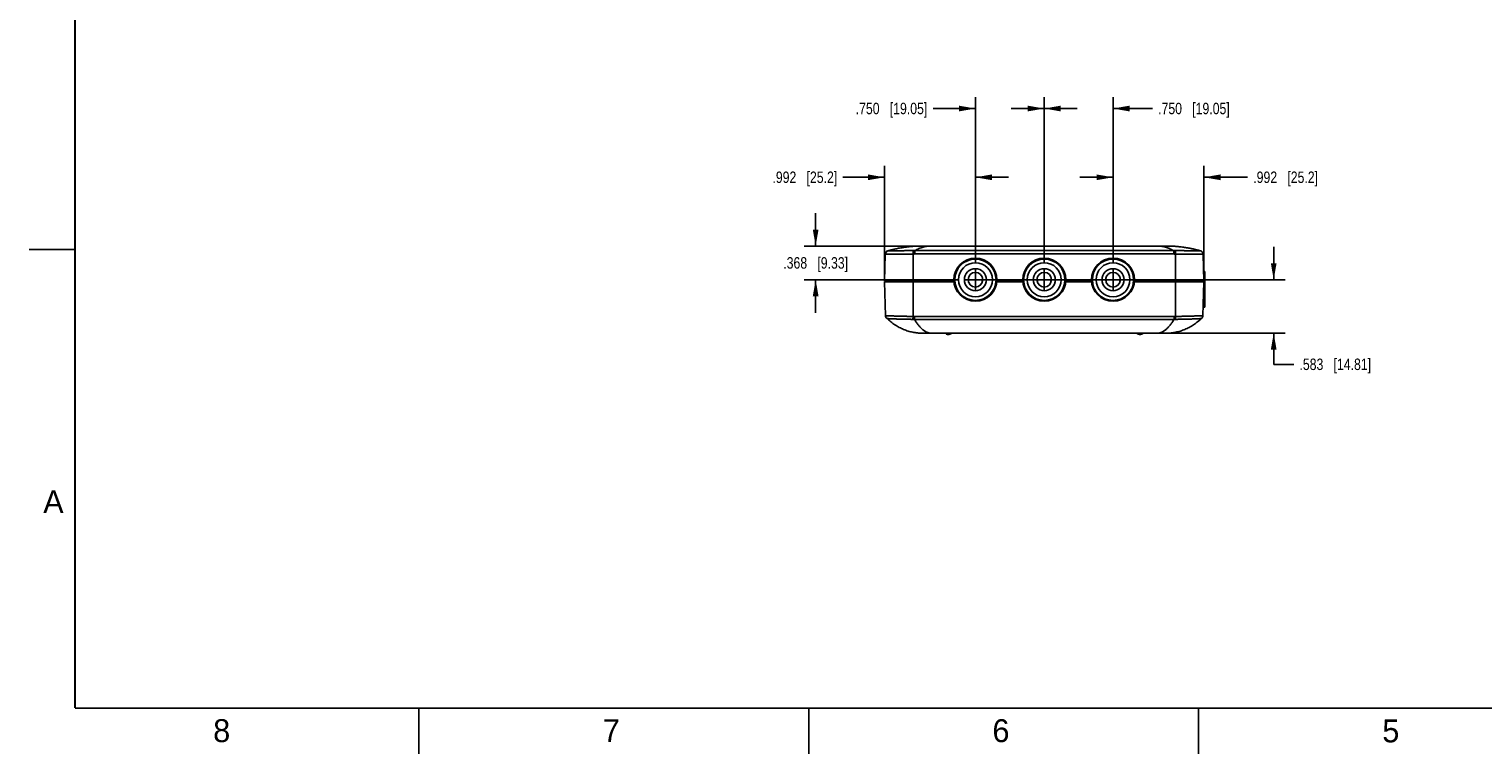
# Model space of a CAD drawing. Header units: inches. Extents: x 0 to 34, y 0 to 22.
# Tile 1 of 24: x 0 to 15.9, y 0 to 7.9. Entities that reach past the tile are written whole.
import ezdxf

# ---------------------------------------------------------------- set-up
doc = ezdxf.new("R2010")
doc.units = ezdxf.units.IN
doc.header["$LTSCALE"] = 1.87
doc.header["$MEASUREMENT"] = 0
doc.linetypes.add('CENTER', pattern=[0.6, 0.375, -0.075, 0.075, -0.075])
doc.layers.get('0').update_dxf_attribs({"linetype": 'CONTINUOUS'})
doc.layers.add('02___PRT_ALL_AXES', color=7, linetype='CONTINUOUS')
doc.layers.add('DIMENSIONS', color=7, linetype='CONTINUOUS')
doc.styles.get("Standard").update_dxf_attribs({"font": 'txt', "width": 0.8})
doc.styles.add('TEXTSTYLE_2', font='txt')
doc.dimstyles.new('DIMSTYLE_1', dxfattribs={"dimtxt": 0.125, "dimasz": 0.18, "dimexe": 0.18, "dimexo": 0.0625, "dimgap": 0.09, "dimtad": 0, "dimtih": 1, "dimtoh": 1, "dimdec": 3, "dimzin": 4, "dimdsep": 46, "dimtxsty": 'STANDARD', "dimblk": '_FILLED', "dimblk1": '_FILLED', "dimblk2": '_FILLED', "dimcen": 0.09, "dimadec": 0, "dimazin": 0, "dimtp": 0.01, "dimtm": 0.01, "dimtfac": 1, "dimtdec": 3, "dimtofl": 0, "dimtmove": 0, "dimatfit": 3, "dimldrblk": '_FILLED', "dimfxl": 1, "dimtolj": 1, "dimtzin": 4, "dimarcsym": 0})

# ---------------------------------------------------------------- blocks, each defined once
blk = doc.blocks.new('_FILLED')
at = {"color": 0, "linetype": 'BYBLOCK'}
blk.add_solid([(0, 0), (-1, 0.174), (-1, -0.174)], dxfattribs=at)
blk = doc.blocks.new('*D14')
at = {"layer": 'DIMENSIONS', "color": 2, "linetype": 'CONTINUOUS'}
for p, q in [((9.326, 5.22), (9.326, 6.414)), ((10.318, 5.359), (10.318, 6.414)), ((9.326, 6.289), (8.873, 6.289)), ((10.318, 6.289), (10.678, 6.289))]:
    blk.add_line(p, q, dxfattribs=at)
at = {"layer": 'DIMENSIONS', "color": 2, "linetype": 'CONTINUOUS', "xscale": 0.18, "yscale": 0.18, "zscale": 0.18}
blk.add_blockref('_FILLED', (9.326, 6.289), dxfattribs=at)
at = {"layer": 'DIMENSIONS', "color": 2, "linetype": 'CONTINUOUS', "xscale": 0.18, "yscale": 0.18, "zscale": 0.18, "rotation": 180}
blk.add_blockref('_FILLED', (10.318, 6.289), dxfattribs=at)
at = {"layer": 'DIMENSIONS', "color": 2, "linetype": 'CONTINUOUS', "insert": (8.811, 6.352), "char_height": 0.125, "width": 1.125, "attachment_point": 3, "line_spacing_factor": 0.9}
blk.add_mtext('.992{\\Ftxt.shx;\\W1.000000;\\H0.125000; }[25.2]', dxfattribs=at)
blk = doc.blocks.new('*D15')
at = {"layer": 'DIMENSIONS', "color": 2, "linetype": 'CONTINUOUS'}
for p, q in [((10.318, 5.359), (10.318, 7.164)), ((11.068, 5.359), (11.068, 7.164)), ((10.318, 7.039), (9.856, 7.039)), ((11.068, 7.039), (11.428, 7.039))]:
    blk.add_line(p, q, dxfattribs=at)
at = {"layer": 'DIMENSIONS', "color": 2, "linetype": 'CONTINUOUS', "xscale": 0.18, "yscale": 0.18, "zscale": 0.18}
blk.add_blockref('_FILLED', (10.318, 7.039), dxfattribs=at)
at = {"layer": 'DIMENSIONS', "color": 2, "linetype": 'CONTINUOUS', "xscale": 0.18, "yscale": 0.18, "zscale": 0.18, "rotation": 180}
blk.add_blockref('_FILLED', (11.068, 7.039), dxfattribs=at)
at = {"layer": 'DIMENSIONS', "color": 2, "linetype": 'CONTINUOUS', "insert": (9.793, 7.102), "char_height": 0.125, "width": 1.225, "attachment_point": 3, "line_spacing_factor": 0.9}
blk.add_mtext('.750{\\Ftxt.shx;\\W1.000000;\\H0.125000; }[19.05]', dxfattribs=at)
blk = doc.blocks.new('*D16')
at = {"layer": 'DIMENSIONS', "color": 2, "linetype": 'CONTINUOUS'}
for p, q in [((11.068, 5.359), (11.068, 7.164)), ((11.818, 5.359), (11.818, 7.164)), ((11.068, 7.039), (10.708, 7.039)), ((11.818, 7.039), (12.247, 7.039))]:
    blk.add_line(p, q, dxfattribs=at)
at = {"layer": 'DIMENSIONS', "color": 2, "linetype": 'CONTINUOUS', "xscale": 0.18, "yscale": 0.18, "zscale": 0.18}
blk.add_blockref('_FILLED', (11.068, 7.039), dxfattribs=at)
at = {"layer": 'DIMENSIONS', "color": 2, "linetype": 'CONTINUOUS', "xscale": 0.18, "yscale": 0.18, "zscale": 0.18, "rotation": 180}
blk.add_blockref('_FILLED', (11.818, 7.039), dxfattribs=at)
at = {"layer": 'DIMENSIONS', "color": 2, "linetype": 'CONTINUOUS', "insert": (12.31, 7.102), "char_height": 0.125, "width": 1.225, "attachment_point": 1, "line_spacing_factor": 0.9}
blk.add_mtext('.750{\\Ftxt.shx;\\W1.000000;\\H0.125000; }[19.05]', dxfattribs=at)
blk = doc.blocks.new('*D17')
at = {"layer": 'DIMENSIONS', "color": 2, "linetype": 'CONTINUOUS'}
for p, q in [((11.818, 5.359), (11.818, 6.414)), ((12.81, 5.22), (12.81, 6.414)), ((11.818, 6.289), (11.458, 6.289)), ((12.81, 6.289), (13.285, 6.289))]:
    blk.add_line(p, q, dxfattribs=at)
at = {"layer": 'DIMENSIONS', "color": 2, "linetype": 'CONTINUOUS', "xscale": 0.18, "yscale": 0.18, "zscale": 0.18}
blk.add_blockref('_FILLED', (11.818, 6.289), dxfattribs=at)
at = {"layer": 'DIMENSIONS', "color": 2, "linetype": 'CONTINUOUS', "xscale": 0.18, "yscale": 0.18, "zscale": 0.18, "rotation": 180}
blk.add_blockref('_FILLED', (12.81, 6.289), dxfattribs=at)
at = {"layer": 'DIMENSIONS', "color": 2, "linetype": 'CONTINUOUS', "insert": (13.347, 6.352), "char_height": 0.125, "width": 1.125, "attachment_point": 1, "line_spacing_factor": 0.9}
blk.add_mtext('.992{\\Ftxt.shx;\\W1.000000;\\H0.125000; }[25.2]', dxfattribs=at)
blk = doc.blocks.new('*D18')
at = {"layer": 'DIMENSIONS', "color": 2, "linetype": 'CONTINUOUS'}
for p, q in [((8.576, 5.539), (8.576, 5.899)), ((9.775, 5.539), (8.451, 5.539)), ((10.13, 5.172), (8.451, 5.172)), ((8.576, 5.172), (8.576, 4.812))]:
    blk.add_line(p, q, dxfattribs=at)
at = {"layer": 'DIMENSIONS', "color": 2, "linetype": 'CONTINUOUS', "xscale": 0.18, "yscale": 0.18, "zscale": 0.18}
for p, rotation in [((8.576, 5.539), 270), ((8.576, 5.172), 90)]:
    blk.add_blockref('_FILLED', p, dxfattribs=dict(at, rotation=rotation))
at = {"layer": 'DIMENSIONS', "color": 2, "linetype": 'CONTINUOUS', "insert": (8.576, 5.418), "char_height": 0.125, "width": 1.125, "attachment_point": 2, "line_spacing_factor": 0.9}
blk.add_mtext('.368{\\Ftxt.shx;\\W1.000000;\\H0.125000; }[9.33]', dxfattribs=at)
blk = doc.blocks.new('*D19')
at = {"layer": 'DIMENSIONS', "color": 2, "linetype": 'CONTINUOUS'}
for p, q in [((13.57, 5.172), (13.57, 5.532)), ((10.255, 5.172), (13.695, 5.172)), ((10.016, 4.589), (13.695, 4.589)), ((13.57, 4.589), (13.57, 4.249)), ((13.57, 4.249), (13.788, 4.249))]:
    blk.add_line(p, q, dxfattribs=at)
at = {"layer": 'DIMENSIONS', "color": 2, "linetype": 'CONTINUOUS', "xscale": 0.18, "yscale": 0.18, "zscale": 0.18}
for p, rotation in [((13.57, 5.172), 270), ((13.57, 4.589), 90)]:
    blk.add_blockref('_FILLED', p, dxfattribs=dict(at, rotation=rotation))
at = {"layer": 'DIMENSIONS', "color": 2, "linetype": 'CONTINUOUS', "insert": (13.851, 4.312), "char_height": 0.125, "width": 1.225, "attachment_point": 1, "line_spacing_factor": 0.9}
blk.add_mtext('.583{\\Ftxt.shx;\\W1.000000;\\H0.125000; }[14.81]', dxfattribs=at)

msp = doc.modelspace()

# ---------------------------------------------------------------- linework, layer by layer
at = {"color": 2, "linetype": 'CONTINUOUS'}
for p, q in [((0, 5.5), (0.5, 5.5)), ((4.25, 0), (4.25, 0.5)), ((8.5, 0), (8.5, 0.5)), ((12.75, 0), (12.75, 0.5))]:
    msp.add_line(p, q, dxfattribs=at)
at = {"color": 7, "linetype": 'CONTINUOUS'}
for p, q in [((9.3352, 5.4501), (9.326, 5.1574)), ((9.3354, 5.453), (9.3352, 5.4499)), ((9.3353, 5.4515), (9.3352, 5.4511)), ((9.3353, 5.4512), (9.3352, 5.4506)), ((9.3352, 5.4512), (9.3352, 5.451)), ((9.3352, 5.4509), (9.3352, 5.4506)), ((9.3352, 5.4507), (9.3352, 5.4505)), ((9.3352, 5.4506), (9.3352, 5.4499)), ((9.3354, 5.4531), (9.3353, 5.4521)), ((9.3353, 5.4524), (9.3353, 5.4521)), ((9.3353, 5.4522), (9.3353, 5.4516)), ((9.3353, 5.4521), (9.3353, 5.4512)), ((9.3353, 5.4521), (9.3353, 5.4519)), ((9.3353, 5.4519), (9.3353, 5.4514)), ((9.3355, 5.4535), (9.3354, 5.4532)), ((9.3354, 5.4529), (9.3354, 5.4526)), ((9.3356, 5.4542), (9.3355, 5.4539)), ((9.3357, 5.4549), (9.3356, 5.4545)), ((9.3358, 5.4556), (9.3357, 5.4552)), ((9.3359, 5.4563), (9.3358, 5.4559)), ((9.3361, 5.4571), (9.336, 5.4567)), ((9.3362, 5.4578), (9.3361, 5.4574)), ((9.3364, 5.4586), (9.3363, 5.4582)), ((9.3366, 5.4594), (9.3365, 5.459)), ((9.3375, 5.4622), (9.3374, 5.4618)), ((9.3378, 5.463), (9.3377, 5.4626)), ((9.3381, 5.4638), (9.338, 5.4634)), ((9.339, 5.4658), (9.3389, 5.4654)), ((9.3394, 5.4666), (9.3392, 5.4662)), ((9.3405, 5.4686), (9.3403, 5.4682)), ((9.3418, 5.4706), (9.3415, 5.4702)), ((9.3464, 5.4764), (9.346, 5.476)), ((9.3539, 5.4825), (9.3535, 5.4822)), ((9.3643, 5.4871), (9.3611, 5.4861)), ((9.3643, 5.4871), (9.3643, 5.4871)), ((9.4255, 5.503), (9.3719, 5.4891)), ((9.4266, 5.5032), (9.423, 5.5024)), ((9.488, 5.5162), (9.4255, 5.503)), ((9.524, 5.5224), (9.4703, 5.5128)), ((9.5507, 5.5264), (9.488, 5.5162)), ((9.5779, 5.5299), (9.524, 5.5224)), ((9.6135, 5.5337), (9.5507, 5.5264)), ((9.6317, 5.5352), (9.5779, 5.5299)), ((9.6763, 5.538), (9.6135, 5.5337)), ((9.6854, 5.5384), (9.6317, 5.5352)), ((9.638, 5.4523), (9.6374, 5.49)), ((9.638, 4.7703), (9.638, 5.4523)), ((9.6567, 5.4525), (9.6567, 5.4901)), ((12.4793, 5.4901), (9.6567, 5.4901)), ((12.4793, 5.4525), (9.6567, 5.4525)), ((9.6798, 5.5381), (9.6757, 5.538)), ((9.738, 5.5394), (9.6763, 5.538)), ((9.738, 5.5394), (9.6854, 5.5384)), ((12.398, 5.5394), (9.738, 5.5394)), ((12.5042, 5.5352), (12.4758, 5.5369)), ((12.4793, 5.4525), (12.4793, 5.4901)), ((12.498, 5.4523), (12.4986, 5.49)), ((12.498, 5.4523), (12.498, 4.7704)), ((12.5579, 5.5299), (12.5042, 5.5352)), ((12.6117, 5.5224), (12.5579, 5.5299)), ((12.6655, 5.5128), (12.6117, 5.5224)), ((12.7191, 5.5009), (12.6655, 5.5128)), ((12.6942, 5.5067), (12.6943, 5.5067)), ((12.7717, 5.4871), (12.7191, 5.5009)), ((12.7864, 5.4793), (12.7862, 5.4795)), ((12.7918, 5.4739), (12.7905, 5.4754)), ((12.7942, 5.4707), (12.7918, 5.4739)), ((12.7997, 5.4582), (12.7996, 5.4585)), ((12.8004, 5.4544), (12.8004, 5.4545)), ((12.8005, 5.4537), (12.8004, 5.4545)), ((12.8006, 5.4528), (12.8004, 5.4544)), ((12.8006, 5.4528), (12.8005, 5.4537)), ((12.8006, 5.4527), (12.8006, 5.4531)), ((12.8006, 5.4531), (12.8007, 5.4516)), ((12.8007, 5.4524), (12.8006, 5.4528)), ((12.8007, 5.4516), (12.8007, 5.4524)), ((12.8008, 5.4499), (12.8007, 5.4524)), ((12.8008, 5.451), (12.8007, 5.452)), ((12.8007, 5.4516), (12.8007, 5.4519)), ((12.8008, 5.451), (12.8007, 5.4514)), ((12.8007, 5.4514), (12.8008, 5.4499)), ((12.8008, 5.4508), (12.8008, 5.451)), ((12.8008, 5.4499), (12.8008, 5.451)), ((12.8008, 5.4502), (12.8008, 5.4499)), ((12.8008, 5.4499), (12.8008, 5.4499)), ((12.8008, 5.4499), (12.81, 5.1574)), ((12.8067, 5.2626), (12.818, 5.2626)), ((12.818, 5.2626), (12.818, 5.0323)), ((10.0827, 5.1574), (9.326, 5.1574)), ((9.3376, 4.7796), (9.3279, 5.1494)), ((9.3279, 5.1494), (10.0841, 5.1494)), ((9.378, 5.1574), (9.3779, 5.1494)), ((10.0827, 5.1574), (10.083, 5.1719)), ((10.2414, 5.1947), (10.2442, 5.1413)), ((10.3918, 5.1413), (10.3946, 5.1947)), ((10.8341, 5.1494), (10.5519, 5.1494)), ((10.5533, 5.1574), (10.553, 5.1719)), ((10.8327, 5.1574), (10.5533, 5.1574)), ((10.8327, 5.1574), (10.833, 5.1719)), ((10.9914, 5.1947), (10.9942, 5.1413)), ((11.1418, 5.1413), (11.1446, 5.1947)), ((11.5841, 5.1494), (11.3019, 5.1494)), ((11.3033, 5.1574), (11.303, 5.1719)), ((11.5827, 5.1574), (11.3033, 5.1574)), ((11.5827, 5.1574), (11.583, 5.1719)), ((11.7414, 5.1947), (11.7442, 5.1413)), ((11.8918, 5.1413), (11.8946, 5.1947)), ((12.0519, 5.1494), (12.8081, 5.1494)), ((12.0533, 5.1574), (12.053, 5.1719)), ((12.81, 5.1574), (12.0533, 5.1574)), ((12.758, 5.1574), (12.7581, 5.1494)), ((12.7984, 4.7796), (12.8081, 5.1494)), ((12.8205, 5.1475), (12.818, 5.1475)), ((12.8205, 5.1042), (12.818, 5.1042)), ((12.8205, 4.8719), (12.8205, 5.1475)), ((12.8051, 5.0323), (12.818, 5.0323)), ((12.8087, 4.9152), (12.8205, 4.9152)), ((9.638, 4.7703), (9.6366, 4.7393)), ((9.6521, 4.77), (9.652, 4.7393)), ((12.4839, 4.77), (12.484, 4.7393)), ((12.498, 4.7704), (12.4994, 4.7393)), ((12.8009, 4.8719), (12.8205, 4.8719)), ((9.3505, 4.7512), (9.3506, 4.7511)), ((12.7854, 4.7511), (12.7855, 4.7512)), ((9.7367, 4.5889), (9.7367, 4.5889)), ((9.738, 4.5889), (9.7367, 4.5889)), ((9.7367, 4.5889), (9.7371, 4.5889)), ((9.7369, 4.5889), (9.7679, 4.589)), ((9.7371, 4.5889), (9.7384, 4.5889)), ((12.398, 4.5889), (9.738, 4.5889)), ((9.7679, 4.589), (9.8057, 4.5891)), ((9.8057, 4.5891), (9.837, 4.5895)), ((9.8275, 4.5894), (9.8276, 4.5894)), ((9.8275, 4.5894), (9.8276, 4.5894)), ((9.898, 4.5895), (9.9366, 4.589)), ((9.9378, 4.589), (9.9412, 4.589)), ((10.0133, 4.5739), (10.0333, 4.5739)), ((12.1227, 4.5739), (12.1027, 4.5739)), ((12.1946, 4.589), (12.1981, 4.589)), ((12.3085, 4.5894), (12.3084, 4.5894)), ((12.3084, 4.5894), (12.3085, 4.5894)), ((12.3378, 4.5891), (12.382, 4.5889)), ((12.382, 4.5889), (12.3895, 4.5889)), ((12.3895, 4.5889), (12.3918, 4.5889)), ((12.3945, 4.5889), (12.396, 4.5889)), ((12.3993, 4.5889), (12.398, 4.5889)), ((12.3992, 4.5889), (12.3993, 4.5889))]:
    msp.add_line(p, q, dxfattribs=at)
at = {"color": 7, "linetype": 'CONTINUOUS', "const_width": 0.02}
for points in [[(0.5, 21.5), (0.5, 0.5)], [(0.5, 0.5), (33.5, 0.5)]]:
    msp.add_lwpolyline(points, dxfattribs=at)
at = {"color": 7, "linetype": 'CONTINUOUS'}
for points in [[(9.3611, 5.4861), (9.3572, 5.4844), (9.3535, 5.4822), (9.35, 5.4797), (9.3469, 5.4769), (9.3441, 5.4738), (9.3417, 5.4705), (9.3396, 5.467), (9.338, 5.4635), (9.3368, 5.4599), (9.3359, 5.4564), (9.3354, 5.453)], [(9.336, 5.4569), (9.3359, 5.4562), (9.3358, 5.4555), (9.3356, 5.4548), (9.3355, 5.4541), (9.3355, 5.4535), (9.3354, 5.4529)], [(9.3371, 5.461), (9.3369, 5.4601), (9.3366, 5.4593), (9.3364, 5.4585), (9.3362, 5.4577), (9.336, 5.4569)], [(9.3372, 5.4614), (9.3371, 5.461), (9.337, 5.4606), (9.3369, 5.4602), (9.3367, 5.4598)], [(9.3399, 5.4674), (9.3394, 5.4665), (9.3389, 5.4655), (9.3385, 5.4646), (9.3381, 5.4637), (9.3377, 5.4627), (9.3374, 5.4619), (9.3371, 5.461)], [(9.3387, 5.465), (9.3385, 5.4646), (9.3383, 5.4642)], [(9.3401, 5.4678), (9.3399, 5.4674), (9.3396, 5.467)], [(9.3445, 5.4743), (9.3437, 5.4733), (9.343, 5.4723), (9.3423, 5.4714), (9.3416, 5.4704), (9.341, 5.4694), (9.3404, 5.4684), (9.3399, 5.4674)], [(9.3412, 5.4698), (9.341, 5.4694), (9.3408, 5.469)], [(9.3431, 5.4726), (9.3429, 5.4722), (9.3426, 5.4718), (9.3423, 5.4714), (9.342, 5.471)], [(9.3447, 5.4745), (9.3444, 5.4741), (9.344, 5.4737), (9.3437, 5.4734), (9.3434, 5.473)], [(9.362, 5.4864), (9.3605, 5.4858), (9.359, 5.4852), (9.3576, 5.4846), (9.3563, 5.4839), (9.355, 5.4831), (9.3537, 5.4824), (9.3525, 5.4816), (9.3513, 5.4807), (9.3502, 5.4799), (9.3491, 5.479), (9.3481, 5.4781), (9.3471, 5.4772), (9.3462, 5.4762), (9.3453, 5.4753), (9.3445, 5.4743)], [(9.3457, 5.4756), (9.3453, 5.4753), (9.345, 5.4749)], [(9.3475, 5.4775), (9.3471, 5.4771), (9.3467, 5.4768)], [(9.3495, 5.4793), (9.349, 5.4789), (9.3486, 5.4786), (9.3483, 5.4782), (9.3479, 5.4779)], [(9.3516, 5.4809), (9.3512, 5.4806), (9.3507, 5.4803), (9.3503, 5.4799), (9.3499, 5.4796)], [(9.353, 5.4819), (9.3525, 5.4816), (9.3521, 5.4813)], [(9.3554, 5.4834), (9.3549, 5.4831), (9.3544, 5.4828)], [(9.3608, 5.486), (9.3603, 5.4857), (9.3597, 5.4855), (9.3591, 5.4853), (9.3586, 5.485), (9.358, 5.4848), (9.3575, 5.4845), (9.357, 5.4842), (9.3564, 5.484), (9.3559, 5.4837)], [(9.3643, 5.4871), (9.3638, 5.487), (9.3632, 5.4868), (9.3626, 5.4866), (9.362, 5.4864), (9.3614, 5.4862)], [(9.3643, 5.4871), (9.3635, 5.4869), (9.362, 5.4864)], [(9.4703, 5.5128), (9.4167, 5.5009), (9.3643, 5.4871)], [(12.456, 5.5381), (12.4505, 5.5384), (12.398, 5.5394)], [(12.7997, 5.4581), (12.7989, 5.4609), (12.7977, 5.4641), (12.7961, 5.4674), (12.7942, 5.4707)], [(9.837, 4.5895), (9.8475, 4.5896), (9.8582, 4.5896), (9.868, 4.5896)], [(9.868, 4.5896), (9.8775, 4.5896), (9.8878, 4.5896), (9.898, 4.5895)], [(9.9366, 4.589), (9.9454, 4.5889), (9.9531, 4.5889)], [(12.1829, 4.5889), (12.1906, 4.5889), (12.1994, 4.589), (12.2279, 4.5894)], [(12.2279, 4.5894), (12.2379, 4.5895), (12.2481, 4.5896), (12.2585, 4.5896), (12.268, 4.5896)], [(12.268, 4.5896), (12.2777, 4.5896), (12.2884, 4.5896), (12.2989, 4.5895)], [(12.2989, 4.5895), (12.3122, 4.5893), (12.3378, 4.5891)], [(12.3918, 4.5889), (12.3928, 4.5889), (12.3945, 4.5889)], [(12.396, 4.5889), (12.3966, 4.5889), (12.3976, 4.5889)], [(12.3976, 4.5889), (12.398, 4.5889), (12.3986, 4.5889)], [(12.3986, 4.5889), (12.3988, 4.5889), (12.399, 4.5889), (12.3993, 4.5889)]]:
    msp.add_lwpolyline(points, dxfattribs=at)
for centre, radius in [((10.318, 5.1719), 0.235), ((10.318, 5.1719), 0.225), ((11.068, 5.1719), 0.235), ((11.068, 5.1719), 0.225), ((11.818, 5.1719), 0.235), ((11.818, 5.1719), 0.225), ((10.318, 5.1719), 0.185), ((10.318, 5.1719), 0.12), ((10.318, 5.1719), 0.08), ((11.068, 5.1719), 0.185), ((11.068, 5.1719), 0.12), ((11.068, 5.1719), 0.08), ((11.818, 5.1719), 0.185), ((11.818, 5.1719), 0.12), ((11.818, 5.1719), 0.08)]:
    msp.add_circle(centre, radius, dxfattribs=at)
for centre, radius, start, end in [((9.3752, 5.4486), 0.04, 105.68932, 178.19992), ((9.6529, 4.3757), 1.1144, 89.80148, 90.79743), ((9.6571, 4.3269), 1.1256, 90.01828, 90.97158), ((12.4831, 4.376), 1.1141, 89.20243, 90.19865), ((12.4789, 4.3274), 1.1251, 89.02821, 89.98194), ((12.3933, 4.1559), 1.3839, 77.94262, 79.08416), ((12.3916, 4.1477), 1.3923, 77.44737, 77.94363), ((12.3858, 4.1233), 1.4174, 74.20082, 76.62074), ((12.7608, 5.4486), 0.04, 1.79994, 74.31058), ((12.8087, 4.9231), 0.00787, 212.82808, 270), ((9.3775, 4.7806), 0.04, 181.49999, 227.45852), ((9.3776, 4.7806), 0.04, 181.47575, 227.49893), ((9.6529, 5.1082), 0.3382, 267.48235, 269.87176), ((12.4831, 5.1056), 0.3355, 270.13103, 272.53928), ((12.7584, 4.7806), 0.04, 312.50111, 358.52434), ((12.7584, 4.7806), 0.04, 312.54149, 358.50001), ((9.645, 5.0926), 0.3534, 268.64368, 271.14254), ((12.4911, 5.0928), 0.3535, 268.83871, 271.33819), ((9.8691, 1.4466), 3.1431, 90.01943, 90.7558), ((9.9571, 6.3079), 1.719, 269.46794, 269.61394), ((9.9536, 5.7766), 1.1877, 269.61296, 269.97694), ((10.0133, 4.5947), 0.0208, 196.2602, 270), ((10.0333, 4.5947), 0.0208, 270, 343.7398), ((12.1027, 4.5947), 0.0208, 196.2602, 270), ((12.1227, 4.5947), 0.0208, 270, 343.7398), ((12.1827, 5.6711), 1.0822, 270.00864, 270.40305), ((12.1796, 6.1863), 1.5974, 270.38399, 270.53672), ((12.2651, 1.2618), 3.3278, 89.25542, 89.95092)]:
    msp.add_arc(centre, radius, start, end, dxfattribs=at)
for points, knots in [([(9.638, 5.4523), (9.6281, 5.4522), (9.6084, 5.4519), (9.5839, 5.4516), (9.5645, 5.4514), (9.5456, 5.4512), (9.5225, 5.451), (9.4957, 5.4507), (9.4703, 5.4505), (9.4465, 5.4503), (9.4278, 5.4502), (9.4138, 5.4501), (9.4041, 5.45), (9.395, 5.45), (9.3864, 5.4499), (9.3785, 5.4499), (9.3712, 5.4498), (9.3645, 5.4498), (9.3593, 5.4498), (9.3555, 5.4498), (9.3529, 5.4498), (9.3505, 5.4498), (9.3483, 5.4498), (9.3462, 5.4498), (9.3443, 5.4498), (9.3426, 5.4498), (9.3411, 5.4498), (9.3397, 5.4498), (9.3387, 5.4498), (9.338, 5.4498), (9.3375, 5.4498), (9.337, 5.4498), (9.3367, 5.4498), (9.3363, 5.4498), (9.336, 5.4498), (9.3358, 5.4498), (9.3356, 5.4498), (9.3355, 5.4498), (9.3354, 5.4498), (9.3353, 5.4498), (9.3353, 5.4498), (9.3352, 5.4498), (9.3352, 5.4498), (9.3352, 5.4498), (9.3352, 5.4499), (9.3352, 5.4499)], [0, 0, 0, 0, 0.0980103, 0.1950789, 0.2429677, 0.2902717, 0.3826714, 0.471387, 0.5555627, 0.6343875, 0.7071033, 0.7409494, 0.7730108, 0.8032098, 0.8314732, 0.8577329, 0.8819254, 0.9039926, 0.9238819, 0.9329946, 0.9415454, 0.9495291, 0.9569407, 0.9637761, 0.9700307, 0.975701, 0.9807835, 0.9852749, 0.9891727, 0.9908983, 0.9924746, 0.9939013, 0.9951784, 0.9963057, 0.997283, 0.9981101, 0.998787, 0.9990692, 0.9993138, 0.9995208, 0.9996904, 0.9998226, 0.9999176, 0.9999757, 1, 1, 1, 1]), ([(9.738, 5.5394), (9.7223, 5.5394), (9.6909, 5.5388), (9.6438, 5.5364), (9.5969, 5.5323), (9.5501, 5.5266), (9.5034, 5.5192), (9.4569, 5.5102), (9.4104, 5.4996), (9.3796, 5.4914), (9.3643, 5.4871)], [0, 0, 0, 0, 0.1245512, 0.2489303, 0.373288, 0.497775, 0.6225413, 0.7477361, 0.8735071, 1, 1, 1, 1]), ([(9.6374, 5.49), (9.6285, 5.4899), (9.6109, 5.4896), (9.5847, 5.4894), (9.5631, 5.4891), (9.5462, 5.4889), (9.5338, 5.4888), (9.5216, 5.4887), (9.506, 5.4885), (9.4909, 5.4884), (9.4761, 5.4883), (9.4657, 5.4882), (9.4556, 5.4881), (9.443, 5.488), (9.4311, 5.4879), (9.4198, 5.4878), (9.4121, 5.4877), (9.4049, 5.4876), (9.3983, 5.4876), (9.3923, 5.4875), (9.3868, 5.4875), (9.3819, 5.4874), (9.3775, 5.4874), (9.3738, 5.4873), (9.3711, 5.4873), (9.3693, 5.4873), (9.3681, 5.4872), (9.3671, 5.4872), (9.3663, 5.4872), (9.3656, 5.4872), (9.365, 5.4872), (9.3647, 5.4871), (9.3645, 5.4871), (9.3644, 5.4871), (9.3643, 5.4871)], [0, 0, 0, 0, 0.0973361, 0.1936548, 0.2880588, 0.3342694, 0.379679, 0.4241795, 0.4676638, 0.5511691, 0.5909945, 0.6294123, 0.6663352, 0.7016814, 0.767317, 0.7974471, 0.825688, 0.8519754, 0.8762523, 0.8984707, 0.9185973, 0.9365922, 0.9524045, 0.9659968, 0.9773397, 0.9821604, 0.9864119, 0.9900932, 0.9932045, 0.9957473, 0.9977233, 0.9991381, 0.9996376, 1, 1, 1, 1]), ([(9.3643, 5.4871), (9.3643, 5.4871), (9.3643, 5.4871), (9.3643, 5.4871), (9.3643, 5.4871)], [0, 0, 0, 0, 0.2442959, 1, 1, 1, 1]), ([(9.838, 5.5394), (9.8304, 5.5394), (9.8153, 5.5389), (9.7926, 5.5366), (9.7699, 5.5327), (9.7472, 5.5273), (9.7245, 5.5203), (9.7018, 5.5118), (9.6791, 5.5018), (9.6642, 5.4941), (9.6567, 5.4901)], [0, 0, 0, 0, 0.1194419, 0.2394338, 0.3605183, 0.4832235, 0.6080569, 0.7355005, 0.8660075, 1, 1, 1, 1]), ([(12.298, 5.5394), (12.3056, 5.5394), (12.3207, 5.5389), (12.3434, 5.5366), (12.3661, 5.5327), (12.3888, 5.5273), (12.4115, 5.5203), (12.4342, 5.5118), (12.4569, 5.5018), (12.4718, 5.4941), (12.4793, 5.4901)], [0, 0, 0, 0, 0.1194419, 0.2394338, 0.3605183, 0.4832235, 0.6080569, 0.7355005, 0.8660075, 1, 1, 1, 1]), ([(12.398, 5.5394), (12.4137, 5.5394), (12.4451, 5.5388), (12.4922, 5.5364), (12.5391, 5.5323), (12.5859, 5.5266), (12.6326, 5.5192), (12.6791, 5.5102), (12.7256, 5.4996), (12.7564, 5.4914), (12.7717, 5.4871)], [0, 0, 0, 0, 0.1245512, 0.2489303, 0.373288, 0.497775, 0.6225413, 0.7477361, 0.8735071, 1, 1, 1, 1]), ([(12.8008, 5.4499), (12.8008, 5.4499), (12.8008, 5.4498), (12.8008, 5.4498), (12.8008, 5.4498), (12.8007, 5.4498), (12.8007, 5.4498), (12.8006, 5.4498), (12.8005, 5.4498), (12.8004, 5.4498), (12.8002, 5.4498), (12.8, 5.4498), (12.7997, 5.4498), (12.7993, 5.4498), (12.799, 5.4498), (12.7985, 5.4498), (12.798, 5.4498), (12.7973, 5.4498), (12.7963, 5.4498), (12.7949, 5.4498), (12.7934, 5.4498), (12.7917, 5.4498), (12.7898, 5.4498), (12.7877, 5.4498), (12.7855, 5.4498), (12.7831, 5.4498), (12.7805, 5.4498), (12.7767, 5.4498), (12.7715, 5.4498), (12.7648, 5.4498), (12.7575, 5.4499), (12.7496, 5.4499), (12.741, 5.45), (12.7319, 5.45), (12.7222, 5.4501), (12.7119, 5.4502), (12.7012, 5.4503), (12.6899, 5.4503), (12.6782, 5.4504), (12.6661, 5.4505), (12.6535, 5.4506), (12.6406, 5.4507), (12.6274, 5.4508), (12.6138, 5.451), (12.5999, 5.4511), (12.581, 5.4513), (12.5569, 5.4516), (12.5276, 5.4519), (12.5079, 5.4522), (12.498, 5.4523)], [0, 0, 0, 0, 0.0000243, 0.0000825, 0.0001774, 0.0003096, 0.0004792, 0.0006863, 0.0009309, 0.001213, 0.0018899, 0.0027171, 0.0036943, 0.0048216, 0.0060987, 0.0075255, 0.0091018, 0.0108273, 0.0147252, 0.0192166, 0.024299, 0.0299693, 0.036224, 0.0430593, 0.050471, 0.0584547, 0.0670055, 0.0761182, 0.0960073, 0.1180746, 0.1422672, 0.1685268, 0.1967903, 0.2269892, 0.2590505, 0.2928966, 0.328446, 0.3656127, 0.4043074, 0.4444373, 0.4859058, 0.528613, 0.5724558, 0.6173286, 0.6631229, 0.7097283, 0.8049211, 0.9019897, 1, 1, 1, 1]), ([(12.7716, 5.4871), (12.7716, 5.4871), (12.7715, 5.4871), (12.7713, 5.4871), (12.771, 5.4872), (12.7704, 5.4872), (12.7697, 5.4872), (12.7689, 5.4872), (12.7679, 5.4872), (12.7667, 5.4873), (12.7649, 5.4873), (12.7622, 5.4873), (12.7585, 5.4874), (12.7541, 5.4874), (12.7492, 5.4875), (12.7437, 5.4875), (12.7377, 5.4876), (12.7311, 5.4876), (12.7239, 5.4877), (12.7162, 5.4878), (12.7049, 5.4879), (12.693, 5.488), (12.6804, 5.4881), (12.6703, 5.4882), (12.6599, 5.4883), (12.6451, 5.4884), (12.63, 5.4885), (12.6144, 5.4887), (12.6022, 5.4888), (12.5898, 5.4889), (12.5729, 5.4891), (12.5513, 5.4894), (12.5251, 5.4896), (12.5075, 5.4899), (12.4986, 5.49)], [0, 0, 0, 0, 0.0003623, 0.0008618, 0.0022767, 0.0042528, 0.0067955, 0.0099069, 0.0135882, 0.0178399, 0.0226606, 0.0340029, 0.0475954, 0.0634088, 0.0814031, 0.1015286, 0.1237469, 0.1480246, 0.1743124, 0.2025533, 0.232683, 0.2983174, 0.3336651, 0.3705887, 0.4090054, 0.4488304, 0.5323363, 0.5758202, 0.6203208, 0.6657308, 0.7119412, 0.8063452, 0.9026639, 1, 1, 1, 1]), ([(12.7717, 5.4871), (12.7717, 5.4871), (12.7717, 5.4871), (12.7717, 5.4871), (12.7716, 5.4871)], [0, 0, 0, 0, 0.2560743, 1, 1, 1, 1]), ([(9.3376, 4.7795), (9.3377, 4.7795), (9.3377, 4.7795), (9.3379, 4.7794), (9.3381, 4.7794), (9.3383, 4.7793), (9.3386, 4.7793), (9.339, 4.7792), (9.3397, 4.7792), (9.3406, 4.7791), (9.3418, 4.779), (9.343, 4.7789), (9.3445, 4.7788), (9.3461, 4.7787), (9.3487, 4.7786), (9.3522, 4.7784), (9.357, 4.7783), (9.3625, 4.7781), (9.3686, 4.7779), (9.3753, 4.7778), (9.3826, 4.7776), (9.3906, 4.7774), (9.3991, 4.7771), (9.4082, 4.7769), (9.4178, 4.7766), (9.428, 4.7763), (9.4386, 4.7761), (9.4537, 4.7757), (9.4693, 4.7754), (9.4855, 4.775), (9.4982, 4.7747), (9.5113, 4.7743), (9.5246, 4.7739), (9.5359, 4.7736), (9.545, 4.7733), (9.5543, 4.773), (9.566, 4.7727), (9.585, 4.7722), (9.6042, 4.7716), (9.6235, 4.7709), (9.6332, 4.7705), (9.638, 4.7703)], [0, 0, 0, 0, 0.0003711, 0.0008714, 0.0015091, 0.0022882, 0.0032105, 0.0042772, 0.006845, 0.0099922, 0.0137181, 0.0180208, 0.0228982, 0.0283478, 0.0343662, 0.0480961, 0.0640552, 0.0822059, 0.1025073, 0.1249144, 0.149376, 0.175835, 0.2042291, 0.234491, 0.2665483, 0.3003244, 0.3357395, 0.3727112, 0.4509777, 0.4920902, 0.5343946, 0.5777913, 0.6221779, 0.6674495, 0.690384, 0.7134995, 0.7602196, 0.8075006, 0.9033002, 0.9515956, 1, 1, 1, 1]), ([(9.6521, 4.77), (9.7111, 4.7699), (9.8291, 4.7698), (10.0061, 4.7699), (10.1536, 4.77), (10.2716, 4.7701), (10.36, 4.7701), (10.4485, 4.7702), (10.537, 4.7702), (10.6255, 4.7702), (10.714, 4.7702), (10.8025, 4.7702), (10.9205, 4.7701), (11.068, 4.7701), (11.245, 4.77), (11.422, 4.77), (11.5695, 4.77), (11.6875, 4.77), (11.7759, 4.77), (11.8644, 4.77), (11.9529, 4.77), (12.0267, 4.77), (12.0857, 4.77), (12.1299, 4.77), (12.1742, 4.77), (12.2184, 4.77), (12.2627, 4.77), (12.3069, 4.77), (12.3438, 4.77), (12.3733, 4.77), (12.4028, 4.77), (12.4397, 4.77), (12.4692, 4.77), (12.4839, 4.77)], [0, 0, 0, 0, 0.0625, 0.125, 0.1875, 0.21875, 0.25, 0.28125, 0.3125, 0.34375, 0.375, 0.40625, 0.4375, 0.5, 0.5625, 0.625, 0.6875, 0.71875, 0.75, 0.78125, 0.8125, 0.84375, 0.859375, 0.875, 0.890625, 0.90625, 0.921875, 0.9375, 0.953125, 0.9609375, 0.96875, 0.984375, 1, 1, 1, 1]), ([(12.498, 4.7704), (12.5028, 4.7705), (12.5125, 4.7709), (12.527, 4.7714), (12.5414, 4.7719), (12.5558, 4.7723), (12.57, 4.7727), (12.5817, 4.7731), (12.591, 4.7733), (12.6001, 4.7736), (12.6114, 4.7739), (12.6247, 4.7743), (12.6378, 4.7747), (12.6505, 4.775), (12.6628, 4.7753), (12.6748, 4.7756), (12.6845, 4.7758), (12.692, 4.7759), (12.6993, 4.7761), (12.708, 4.7763), (12.7182, 4.7766), (12.7278, 4.7769), (12.7369, 4.7771), (12.7454, 4.7773), (12.7534, 4.7776), (12.7607, 4.7778), (12.7674, 4.7779), (12.7735, 4.7781), (12.7782, 4.7782), (12.7816, 4.7783), (12.7846, 4.7785), (12.7873, 4.7786), (12.7899, 4.7787), (12.7915, 4.7788), (12.793, 4.7789), (12.7942, 4.779), (12.7954, 4.7791), (12.7963, 4.7792), (12.797, 4.7792), (12.7974, 4.7793), (12.7977, 4.7793), (12.7979, 4.7794), (12.7981, 4.7794), (12.7983, 4.7795), (12.7983, 4.7795), (12.7984, 4.7795)], [0, 0, 0, 0, 0.0484043, 0.0966996, 0.144768, 0.1924992, 0.2397802, 0.2865003, 0.3096158, 0.3325502, 0.3778217, 0.422208, 0.4656043, 0.5079083, 0.5490204, 0.5888439, 0.6272858, 0.6459607, 0.6642571, 0.699672, 0.7334477, 0.7655046, 0.7957662, 0.8241602, 0.8506192, 0.8750807, 0.8974879, 0.9177895, 0.9359403, 0.9441964, 0.9518997, 0.9656302, 0.9716489, 0.9770988, 0.9819765, 0.9862797, 0.9900059, 0.9931535, 0.9957218, 0.9967887, 0.9977112, 0.9984904, 0.9991284, 0.9996288, 1, 1, 1, 1]), ([(9.3506, 4.7511), (9.3507, 4.751), (9.3511, 4.7507), (9.3518, 4.7504), (9.3526, 4.7501), (9.3535, 4.7498), (9.3546, 4.7495), (9.3559, 4.7492), (9.3573, 4.7489), (9.3589, 4.7487), (9.3606, 4.7484), (9.3624, 4.7482), (9.3644, 4.7479), (9.3674, 4.7476), (9.3715, 4.7473), (9.3769, 4.7469), (9.3828, 4.7465), (9.3893, 4.7462), (9.3963, 4.7459), (9.4039, 4.7455), (9.412, 4.7452), (9.4206, 4.7448), (9.4297, 4.7445), (9.4393, 4.7441), (9.4493, 4.7438), (9.4597, 4.7435), (9.4706, 4.7433), (9.4818, 4.743), (9.4934, 4.7427), (9.5053, 4.7424), (9.5176, 4.7421), (9.5301, 4.7418), (9.5428, 4.7414), (9.5558, 4.7411), (9.5689, 4.7408), (9.5823, 4.7406), (9.5957, 4.7403), (9.6093, 4.74), (9.6229, 4.7397), (9.6321, 4.7394), (9.6366, 4.7393)], [0, 0, 0, 0, 0.0021688, 0.0047377, 0.0077484, 0.0112258, 0.0151916, 0.0196642, 0.0246542, 0.0301631, 0.0361904, 0.0427358, 0.0497998, 0.0573821, 0.0740881, 0.0928167, 0.1135213, 0.1361736, 0.1607578, 0.1872332, 0.2155482, 0.2456431, 0.2774493, 0.3108848, 0.3458744, 0.3823481, 0.4202293, 0.4594431, 0.4999088, 0.5415358, 0.5842294, 0.627889, 0.6724115, 0.7176966, 0.7636528, 0.8101848, 0.8571901, 0.9045639, 0.9522039, 1, 1, 1, 1]), ([(9.7367, 4.5889), (9.728, 4.5889), (9.7106, 4.5894), (9.6848, 4.5913), (9.6592, 4.5945), (9.6338, 4.599), (9.6087, 4.6047), (9.5839, 4.6118), (9.5594, 4.62), (9.5351, 4.6295), (9.5111, 4.6403), (9.4873, 4.6524), (9.4638, 4.6657), (9.4406, 4.6802), (9.4176, 4.6961), (9.387, 4.7191), (9.365, 4.7379), (9.3506, 4.7511)], [0, 0, 0, 0, 0.0608603, 0.12126, 0.1813455, 0.2412653, 0.3011694, 0.3612076, 0.421529, 0.4822804, 0.5436055, 0.6056443, 0.6685317, 0.7323974, 0.7973652, 0.8635527, 1, 1, 1, 1]), ([(9.652, 4.7393), (9.711, 4.7393), (9.829, 4.7392), (9.9765, 4.7392), (10.0945, 4.7393), (10.2125, 4.7393), (10.36, 4.7394), (10.537, 4.7394), (10.773, 4.7394), (11.009, 4.7394), (11.245, 4.7393), (11.422, 4.7393), (11.599, 4.7393), (11.7465, 4.7393), (11.8645, 4.7393), (11.953, 4.7393), (12.0415, 4.7393), (12.1152, 4.7393), (12.1742, 4.7393), (12.2185, 4.7393), (12.2627, 4.7393), (12.307, 4.7393), (12.3512, 4.7393), (12.3955, 4.7393), (12.4397, 4.7393), (12.4692, 4.7393), (12.484, 4.7393)], [0, 0, 0, 0, 0.0625, 0.125, 0.15625, 0.1875, 0.25, 0.3125, 0.375, 0.5, 0.5625, 0.625, 0.6875, 0.75, 0.78125, 0.8125, 0.84375, 0.875, 0.890625, 0.90625, 0.921875, 0.9375, 0.953125, 0.96875, 0.984375, 1, 1, 1, 1]), ([(9.8275, 4.5894), (9.8238, 4.5897), (9.8164, 4.5907), (9.8054, 4.5933), (9.7944, 4.597), (9.7834, 4.6017), (9.7724, 4.6074), (9.7615, 4.6142), (9.7505, 4.622), (9.7395, 4.6309), (9.7285, 4.6408), (9.7176, 4.6518), (9.7066, 4.6638), (9.6956, 4.6769), (9.6847, 4.691), (9.6737, 4.7061), (9.6628, 4.7223), (9.6556, 4.7335), (9.652, 4.7393)], [0, 0, 0, 0, 0.0463996, 0.0936038, 0.1419977, 0.1919393, 0.2437542, 0.2977343, 0.3541378, 0.4131912, 0.4750917, 0.5400109, 0.6080973, 0.6794798, 0.7542702, 0.8325656, 0.9144509, 1, 1, 1, 1]), ([(12.3085, 4.5894), (12.3122, 4.5897), (12.3196, 4.5907), (12.3306, 4.5933), (12.3416, 4.597), (12.3526, 4.6017), (12.3636, 4.6074), (12.3745, 4.6142), (12.3855, 4.622), (12.3965, 4.6309), (12.4075, 4.6408), (12.4184, 4.6518), (12.4294, 4.6638), (12.4403, 4.6769), (12.4513, 4.691), (12.4623, 4.7061), (12.4732, 4.7223), (12.4804, 4.7335), (12.484, 4.7393)], [0, 0, 0, 0, 0.0463996, 0.0936038, 0.1419977, 0.1919393, 0.2437542, 0.2977343, 0.3541378, 0.4131912, 0.4750917, 0.5400109, 0.6080973, 0.6794798, 0.7542702, 0.8325656, 0.9144509, 1, 1, 1, 1]), ([(12.3993, 4.5889), (12.408, 4.5889), (12.4254, 4.5894), (12.4512, 4.5913), (12.4768, 4.5945), (12.5022, 4.599), (12.5273, 4.6047), (12.5521, 4.6118), (12.5766, 4.62), (12.6009, 4.6295), (12.6249, 4.6403), (12.6487, 4.6524), (12.6722, 4.6657), (12.6954, 4.6802), (12.7184, 4.6961), (12.749, 4.7191), (12.771, 4.7379), (12.7854, 4.7511)], [0, 0, 0, 0, 0.0608603, 0.12126, 0.1813455, 0.2412653, 0.3011694, 0.3612076, 0.421529, 0.4822804, 0.5436055, 0.6056443, 0.6685317, 0.7323974, 0.7973652, 0.8635527, 1, 1, 1, 1]), ([(12.4994, 4.7393), (12.5039, 4.7394), (12.5131, 4.7397), (12.5267, 4.74), (12.5403, 4.7403), (12.5537, 4.7406), (12.5671, 4.7409), (12.5802, 4.7412), (12.5932, 4.7415), (12.6059, 4.7418), (12.6184, 4.7421), (12.6307, 4.7424), (12.6426, 4.7427), (12.6542, 4.743), (12.6654, 4.7433), (12.6763, 4.7435), (12.6867, 4.7438), (12.6967, 4.7441), (12.7063, 4.7445), (12.7154, 4.7448), (12.724, 4.7452), (12.7321, 4.7455), (12.7397, 4.7458), (12.7467, 4.7462), (12.7532, 4.7465), (12.7592, 4.7469), (12.7645, 4.7473), (12.7686, 4.7476), (12.7716, 4.7479), (12.7736, 4.7482), (12.7754, 4.7484), (12.7772, 4.7487), (12.7787, 4.7489), (12.7801, 4.7492), (12.7814, 4.7495), (12.7825, 4.7498), (12.7834, 4.7501), (12.7842, 4.7504), (12.7849, 4.7507), (12.7853, 4.751), (12.7854, 4.7511)], [0, 0, 0, 0, 0.0477944, 0.0954317, 0.1428038, 0.18981, 0.2363456, 0.2823067, 0.3275967, 0.3721239, 0.4157871, 0.4584834, 0.5001135, 0.5405829, 0.5798002, 0.6176847, 0.6541634, 0.6891614, 0.7226021, 0.754409, 0.7845077, 0.812825, 0.8393001, 0.8638828, 0.886532, 0.9072324, 0.9259568, 0.9426585, 0.9502382, 0.9572993, 0.9638416, 0.9698654, 0.9753707, 0.980357, 0.9848257, 0.9887876, 0.9922611, 0.9952682, 0.9978338, 1, 1, 1, 1]), ([(9.7384, 4.5889), (9.7419, 4.5889), (9.7519, 4.5889), (9.7709, 4.589), (9.797, 4.5891), (9.8167, 4.5892), (9.8275, 4.5894)], [0, 0, 0, 0, 0.1186107, 0.3366943, 0.6379783, 1, 1, 1, 1]), ([(9.868, 4.5896), (9.8741, 4.5896), (9.8862, 4.5896), (9.9041, 4.5894), (9.9186, 4.5892), (9.9298, 4.5891), (9.9352, 4.589), (9.9378, 4.589)], [0, 0, 0, 0, 0.2630874, 0.5208493, 0.7681192, 0.886279, 1, 1, 1, 1]), ([(12.1981, 4.589), (12.2007, 4.589), (12.2061, 4.5891), (12.2173, 4.5892), (12.2318, 4.5894), (12.2497, 4.5896), (12.2619, 4.5897), (12.268, 4.5897)], [0, 0, 0, 0, 0.1136656, 0.2317883, 0.4790424, 0.736844, 1, 1, 1, 1]), ([(12.3085, 4.5894), (12.3148, 4.5893), (12.327, 4.5892), (12.3443, 4.5891), (12.3598, 4.589), (12.373, 4.5889), (12.3825, 4.5889), (12.3888, 4.5889), (12.3924, 4.5889), (12.3952, 4.5889), (12.3973, 4.5889), (12.3986, 4.5889), (12.3992, 4.5889), (12.3993, 4.5889)], [0, 0, 0, 0, 0.2084094, 0.4009172, 0.5728408, 0.7199993, 0.8387959, 0.8866276, 0.9263396, 0.9576893, 0.9804947, 0.9946251, 1, 1, 1, 1])]:
    msp.add_open_spline(points, degree=3, knots=knots, dxfattribs=at)
for points in [[(9.3376, 4.7796), (9.3376, 4.7796), (9.3376, 4.7796), (9.3376, 4.7795)], [(12.7984, 4.7795), (12.7984, 4.7796), (12.7984, 4.7796), (12.7984, 4.7796)]]:
    msp.add_open_spline(points, degree=3, dxfattribs=at)
at = {"layer": '02___PRT_ALL_AXES', "color": 7, "linetype": 'CENTER'}
for p, q in [((10.318, 5.1719), (10.318, 5.297)), ((11.068, 5.1719), (11.068, 5.297)), ((11.818, 5.1719), (11.818, 5.297)), ((10.318, 5.1719), (10.1929, 5.1719)), ((10.318, 5.1719), (10.318, 5.0468)), ((10.318, 5.1719), (10.9429, 5.1719)), ((11.068, 5.1719), (10.9429, 5.1719)), ((11.068, 5.1719), (11.068, 5.0468)), ((11.068, 5.1719), (11.6929, 5.1719)), ((11.818, 5.1719), (11.6929, 5.1719)), ((11.818, 5.1719), (11.9431, 5.1719)), ((11.818, 5.1719), (11.818, 5.0468))]:
    msp.add_line(p, q, dxfattribs=at)

# ---------------------------------------------------------------- texts
at = {"color": 2, "linetype": 'CONTINUOUS', "char_height": 0.25, "width": 0.25, "attachment_point": 1, "line_spacing_factor": 0.9, "style": 'TEXTSTYLE_2'}
for s, insert in [('A', (0.1541, 2.8761)), ('8', (2.0074, 0.3791)), ('7', (6.2553, 0.3787)), ('6', (10.5033, 0.3784)), ('5', (14.754, 0.3762))]:
    msp.add_mtext(s, dxfattribs=dict(at, insert=insert))

# ---------------------------------------------------------------- dimensions: what is measured, and where the dimension line sits
at = {"layer": 'DIMENSIONS', "color": 2, "linetype": 'CONTINUOUS'}
for base, p1, p2, picture, middle in [((11.068, 7.0394), (10.318, 5.3595), (11.068, 5.3595), '*D15', (8.9306, 7.0394)), ((11.818, 7.0394), (11.068, 5.3595), (11.818, 5.3595), '*D16', (12.9221, 7.0394)), ((12.81, 6.2894), (11.818, 5.3595), (12.81, 5.2199), '*D17', (13.9098, 6.2894))]:
    dim = msp.add_linear_dim(base=base, p1=p1, p2=p2, dimstyle='DIMSTYLE_1', dxfattribs=at)
    dim.commit()
    dim.dimension.update_dxf_attribs({"geometry": picture, "text_midpoint": middle, "dimtype": 160})
for base, p1, p2, angle, picture, middle in [((9.326, 6.2894), (10.318, 5.3595), (9.326, 5.2199), 180, '*D14', (7.9984, 6.2894)), ((8.57599379, 5.17189062), (9.77549862, 5.53939063), (10.13039862, 5.17189062), 270, '*D18', (8.45099379, 5.35564063)), ((13.5705, 4.5889), (10.2554, 5.1719), (10.0156, 4.5889), 270, '*D19', (14.4634, 4.2493))]:
    dim = msp.add_linear_dim(base=base, p1=p1, p2=p2, angle=angle, dimstyle='DIMSTYLE_1', dxfattribs=at)
    dim.commit()
    dim.dimension.update_dxf_attribs({"geometry": picture, "text_midpoint": middle, "dimtype": 160})

doc.saveas('drawing.dxf')
